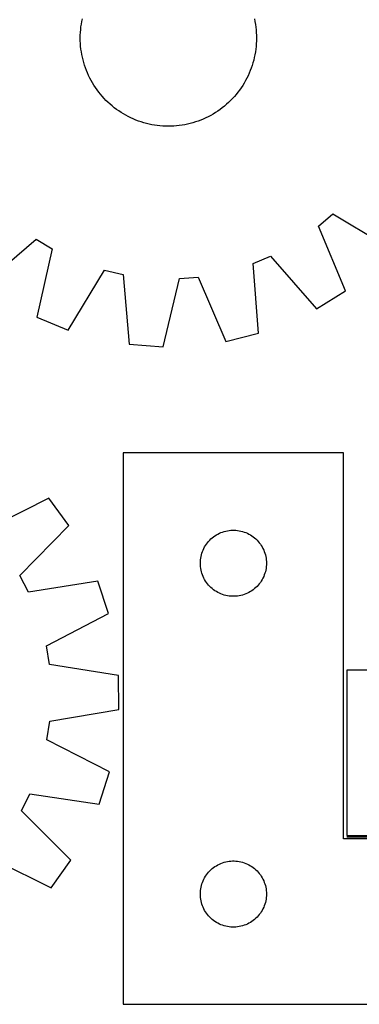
# Model space of a CAD drawing. Header units: millimetres. Extents: x 7 to 1493, y 7 to 2993.
# Tile 12 of 14: x 1045 to 1199, y 2116 to 2562. Entities that reach past the tile are written whole.
import ezdxf

# ---------------------------------------------------------------- set-up
doc = ezdxf.new("R2010")
doc.units = ezdxf.units.MM
doc.layers.add('COMMON', color=5, linetype='CONTINUOUS', true_color=0x0000ff)
doc.layers.add('CUT', color=7, linetype='CONTINUOUS', true_color=0x000000)

msp = doc.modelspace()

# ---------------------------------------------------------------- linework, layer by layer
at = {"layer": 'COMMON'}
msp.add_line((1391.906831, 2191.398697), (1193.46635, 2191.398697), dxfattribs=at)
at = {"layer": 'CUT'}
for p, q in [((1072.557313, 2557.619452), (1072.696798, 2558.868272)), ((1072.696798, 2558.868272), (1072.87544, 2560.112094)), ((1072.87544, 2560.112094), (1073.093063, 2561.349692)), ((1073.093063, 2561.349692), (1073.349452, 2562.579842)), ((1151.42273, 2562.48021), (1151.675979, 2561.249409)), ((1151.675979, 2561.249409), (1151.890443, 2560.011261)), ((1151.890443, 2560.011261), (1152.065909, 2558.766986)), ((1152.065909, 2558.766986), (1152.202206, 2557.517815)), ((1072.374988, 2553.855349), (1072.396329, 2555.111753)), ((1072.396329, 2555.111753), (1072.457124, 2556.366867)), ((1072.457124, 2556.366867), (1072.557313, 2557.619452)), ((1152.202206, 2557.517815), (1152.299198, 2556.264978)), ((1152.299198, 2556.264978), (1152.356789, 2555.009713)), ((1152.356789, 2555.009713), (1152.374923, 2553.753259)), ((1072.393123, 2552.598895), (1072.374988, 2553.855349)), ((1072.450714, 2551.34363), (1072.393123, 2552.598895)), ((1072.547706, 2550.090793), (1072.450714, 2551.34363)), ((1072.684002, 2548.841621), (1072.547706, 2550.090793)), ((1152.192598, 2549.989156), (1152.053114, 2548.740336)), ((1152.292787, 2551.241741), (1152.192598, 2549.989156)), ((1152.353582, 2552.496854), (1152.292787, 2551.241741)), ((1152.374923, 2553.753259), (1152.353582, 2552.496854)), ((1072.859469, 2547.597347), (1072.684002, 2548.841621)), ((1073.073933, 2546.359199), (1072.859469, 2547.597347)), ((1073.327182, 2545.128397), (1073.073933, 2546.359199)), ((1073.618966, 2543.906158), (1073.327182, 2545.128397)), ((1151.400459, 2545.028765), (1151.105556, 2543.807275)), ((1151.656849, 2546.258916), (1151.400459, 2545.028765)), ((1151.874472, 2547.496513), (1151.656849, 2546.258916)), ((1152.053114, 2548.740336), (1151.874472, 2547.496513)), ((1073.948998, 2542.693687), (1073.618966, 2543.906158)), ((1074.316952, 2541.492181), (1073.948998, 2542.693687)), ((1074.722465, 2540.302826), (1074.316952, 2541.492181)), ((1150.401412, 2541.395087), (1149.992865, 2540.206771)), ((1150.772431, 2542.59565), (1150.401412, 2541.395087)), ((1151.105556, 2543.807275), (1150.772431, 2542.59565)), ((1075.165136, 2539.126794), (1074.722465, 2540.302826)), ((1075.644528, 2537.965248), (1075.165136, 2539.126794)), ((1076.160169, 2536.819333), (1075.644528, 2537.965248)), ((1076.71155, 2535.69018), (1076.160169, 2536.819333)), ((1148.546274, 2536.726959), (1147.992014, 2535.599217)), ((1149.064838, 2537.871554), (1148.546274, 2536.726959)), ((1149.547194, 2539.031873), (1149.064838, 2537.871554)), ((1149.992865, 2540.206771), (1149.547194, 2539.031873)), ((1077.298126, 2534.578904), (1076.71155, 2535.69018)), ((1077.919319, 2533.486601), (1077.298126, 2534.578904)), ((1078.574515, 2532.414349), (1077.919319, 2533.486601)), ((1079.263068, 2531.363206), (1078.574515, 2532.414349)), ((1146.120694, 2532.328151), (1145.42946, 2531.278768)), ((1146.778625, 2533.398727), (1146.120694, 2532.328151)), ((1147.402603, 2534.489441), (1146.778625, 2533.398727)), ((1147.992014, 2535.599217), (1147.402603, 2534.489441)), ((1079.984299, 2530.334209), (1079.263068, 2531.363206)), ((1080.737495, 2529.328375), (1079.984299, 2530.334209)), ((1081.521914, 2528.346696), (1080.737495, 2529.328375)), ((1082.336781, 2527.39014), (1081.521914, 2528.346696)), ((1083.181292, 2526.459652), (1082.336781, 2527.39014)), ((1142.345617, 2527.313561), (1141.498734, 2526.385231)), ((1143.162923, 2528.268034), (1142.345617, 2527.313561)), ((1143.949845, 2529.247708), (1143.162923, 2528.268034)), ((1144.705606, 2530.251616), (1143.949845, 2529.247708)), ((1145.42946, 2531.278768), (1144.705606, 2530.251616)), ((1084.054613, 2525.55615), (1083.181292, 2526.459652)), ((1084.955883, 2524.680525), (1084.054613, 2525.55615)), ((1085.884213, 2523.833642), (1084.955883, 2524.680525)), ((1086.838686, 2523.016337), (1085.884213, 2523.833642)), ((1087.81836, 2522.229415), (1086.838686, 2523.016337)), ((1137.832564, 2522.951262), (1136.850884, 2522.166843)), ((1138.789119, 2523.766129), (1137.832564, 2522.951262)), ((1139.719607, 2524.61064), (1138.789119, 2523.766129)), ((1140.62311, 2525.483961), (1139.719607, 2524.61064)), ((1141.498734, 2526.385231), (1140.62311, 2525.483961)), ((1088.822268, 2521.473654), (1087.81836, 2522.229415)), ((1089.84942, 2520.7498), (1088.822268, 2521.473654)), ((1090.898802, 2520.058566), (1089.84942, 2520.7498)), ((1091.969379, 2519.400635), (1090.898802, 2520.058566)), ((1093.060093, 2518.776656), (1091.969379, 2519.400635)), ((1094.169869, 2518.187246), (1093.060093, 2518.776656)), ((1095.297611, 2517.632985), (1094.169869, 2518.187246)), ((1131.600356, 2518.727474), (1130.489079, 2518.140898)), ((1132.692659, 2519.348667), (1131.600356, 2518.727474)), ((1133.764911, 2520.003863), (1132.692659, 2519.348667)), ((1134.816054, 2520.692416), (1133.764911, 2520.003863)), ((1135.84505, 2521.413647), (1134.816054, 2520.692416)), ((1136.850884, 2522.166843), (1135.84505, 2521.413647)), ((1096.442206, 2517.114421), (1095.297611, 2517.632985)), ((1097.602525, 2516.632066), (1096.442206, 2517.114421)), ((1098.777422, 2516.186395), (1097.602525, 2516.632066)), ((1099.965739, 2515.777848), (1098.777422, 2516.186395)), ((1101.166302, 2515.406829), (1099.965739, 2515.777848)), ((1102.377927, 2515.073703), (1101.166302, 2515.406829)), ((1103.599417, 2514.7788), (1102.377927, 2515.073703)), ((1104.829568, 2514.522411), (1103.599417, 2514.7788)), ((1106.067165, 2514.304788), (1104.829568, 2514.522411)), ((1107.310988, 2514.126146), (1106.067165, 2514.304788)), ((1108.559808, 2513.986662), (1107.310988, 2514.126146)), ((1109.812392, 2513.886472), (1108.559808, 2513.986662)), ((1111.067506, 2513.825677), (1109.812392, 2513.886472)), ((1112.32391, 2513.804336), (1111.067506, 2513.825677)), ((1113.580365, 2513.822471), (1112.32391, 2513.804336)), ((1114.83563, 2513.880062), (1113.580365, 2513.822471)), ((1116.088466, 2513.977054), (1114.83563, 2513.880062)), ((1117.337638, 2514.11335), (1116.088466, 2513.977054)), ((1118.581912, 2514.288817), (1117.337638, 2514.11335)), ((1119.820061, 2514.503281), (1118.581912, 2514.288817)), ((1121.050862, 2514.75653), (1119.820061, 2514.503281)), ((1122.273102, 2515.048315), (1121.050862, 2514.75653)), ((1123.485572, 2515.378347), (1122.273102, 2515.048315)), ((1124.687079, 2515.7463), (1123.485572, 2515.378347)), ((1125.876434, 2516.151813), (1124.687079, 2515.7463)), ((1127.052465, 2516.594484), (1125.876434, 2516.151813)), ((1128.214011, 2517.073876), (1127.052465, 2516.594484)), ((1129.359926, 2517.589517), (1128.214011, 2517.073876)), ((1130.489079, 2518.140898), (1129.359926, 2517.589517)), ((1180.542642, 2468.494243), (1187.025854, 2474.1056)), ((1187.025854, 2474.1056), (1214.30818, 2457.837551)), ((1192.729456, 2439.160707), (1180.542642, 2468.494243)), ((1028.173322, 2441.955813), (1052.30524, 2462.610723)), ((1052.30524, 2462.610723), (1059.645381, 2458.178827)), ((1059.645381, 2458.178827), (1052.604248, 2427.204689)), ((1150.84402, 2451.604641), (1158.743926, 2454.937936)), ((1153.369807, 2419.940858), (1150.84402, 2451.604641)), ((1158.743926, 2454.937936), (1179.663856, 2431.035399)), ((1066.857528, 2421.410332), (1083.425628, 2448.511491)), ((1083.425628, 2448.511491), (1091.776048, 2446.564736)), ((1091.776048, 2446.564736), (1094.651068, 2414.930751)), ((1109.997297, 2413.824496), (1117.379777, 2444.719054)), ((1117.379777, 2444.719054), (1125.923079, 2445.448001)), ((1125.923079, 2445.448001), (1138.432824, 2416.250723)), ((1179.663856, 2431.035399), (1192.729456, 2439.160707)), ((1052.604248, 2427.204689), (1066.857528, 2421.410332)), ((1138.432824, 2416.250723), (1153.369807, 2419.940858)), ((1094.651068, 2414.930751), (1109.997297, 2413.824496)), ((1191.906831, 2365.648696), (1091.906831, 2365.648696)), ((1091.906831, 2365.648696), (1091.906831, 2115.648696)), ((1191.906831, 2190.648696), (1191.906831, 2365.648696)), ((1058.050933, 2345.22492), (1029.759043, 2330.783877)), ((1067.172067, 2332.833977), (1058.050933, 2345.22492)), ((1044.976791, 2310.110762), (1067.172067, 2332.833977)), ((1131.164548, 2326.117858), (1131.71773, 2326.656976)), ((1131.71773, 2326.656976), (1132.297933, 2327.166902)), ((1132.297933, 2327.166902), (1132.903616, 2327.646284)), ((1132.903616, 2327.646284), (1133.533175, 2328.093851)), ((1133.533175, 2328.093851), (1134.184939, 2328.508415)), ((1134.184939, 2328.508415), (1134.857179, 2328.888878)), ((1134.857179, 2328.888878), (1135.548115, 2329.23423)), ((1135.548115, 2329.23423), (1136.255912, 2329.543555)), ((1136.255912, 2329.543555), (1136.978695, 2329.816034)), ((1136.978695, 2329.816034), (1137.714546, 2330.050944)), ((1137.714546, 2330.050944), (1138.461514, 2330.247661)), ((1138.461514, 2330.247661), (1139.217619, 2330.405665)), ((1139.217619, 2330.405665), (1139.980855, 2330.524536)), ((1139.980855, 2330.524536), (1140.749199, 2330.603959)), ((1140.749199, 2330.603959), (1141.520612, 2330.643723)), ((1141.520612, 2330.643723), (1142.293049, 2330.643723)), ((1142.293049, 2330.643723), (1143.064462, 2330.603959)), ((1143.064462, 2330.603959), (1143.832806, 2330.524536)), ((1143.832806, 2330.524536), (1144.596042, 2330.405665)), ((1144.596042, 2330.405665), (1145.352147, 2330.247661)), ((1145.352147, 2330.247661), (1146.099115, 2330.050944)), ((1146.099115, 2330.050944), (1146.834966, 2329.816034)), ((1146.834966, 2329.816034), (1147.557749, 2329.543555)), ((1147.557749, 2329.543555), (1148.265546, 2329.23423)), ((1148.265546, 2329.23423), (1148.956482, 2328.888878)), ((1148.956482, 2328.888878), (1149.628723, 2328.508415)), ((1149.628723, 2328.508415), (1150.280486, 2328.093851)), ((1150.280486, 2328.093851), (1150.910045, 2327.646284)), ((1150.910045, 2327.646284), (1151.515728, 2327.166902)), ((1151.515728, 2327.166902), (1152.095931, 2326.656976)), ((1152.095931, 2326.656976), (1152.649113, 2326.117858)), ((1128.162077, 2321.655504), (1128.489524, 2322.355103)), ((1128.489524, 2322.355103), (1128.852552, 2323.036917)), ((1128.852552, 2323.036917), (1129.250197, 2323.699139)), ((1129.250197, 2323.699139), (1129.681405, 2324.340012)), ((1129.681405, 2324.340012), (1130.145033, 2324.957838)), ((1130.145033, 2324.957838), (1130.639852, 2325.550977)), ((1130.639852, 2325.550977), (1131.164548, 2326.117858)), ((1152.649113, 2326.117858), (1153.173809, 2325.550977)), ((1153.173809, 2325.550977), (1153.668628, 2324.957838)), ((1153.668628, 2324.957838), (1154.132256, 2324.340012)), ((1154.132256, 2324.340012), (1154.563464, 2323.699139)), ((1154.563464, 2323.699139), (1154.961109, 2323.036917)), ((1154.961109, 2323.036917), (1155.324137, 2322.355103)), ((1155.324137, 2322.355103), (1155.651584, 2321.655504)), ((1126.986332, 2317.191011), (1127.085512, 2317.957054)), ((1127.085512, 2317.957054), (1127.223995, 2318.716977)), ((1127.223995, 2318.716977), (1127.401415, 2319.468762)), ((1127.401415, 2319.468762), (1127.6173, 2320.210418)), ((1127.6173, 2320.210418), (1127.871078, 2320.939977)), ((1127.871078, 2320.939977), (1128.162077, 2321.655504)), ((1155.651584, 2321.655504), (1155.942583, 2320.939977)), ((1155.942583, 2320.939977), (1156.196361, 2320.210418)), ((1156.196361, 2320.210418), (1156.412246, 2319.468762)), ((1156.412246, 2319.468762), (1156.589666, 2318.716977)), ((1156.589666, 2318.716977), (1156.728149, 2317.957054)), ((1156.728149, 2317.957054), (1156.827329, 2317.191011)), ((1126.906831, 2315.648696), (1126.926719, 2316.420877)), ((1126.926719, 2314.876514), (1126.906831, 2315.648696)), ((1126.926719, 2316.420877), (1126.986332, 2317.191011)), ((1126.986332, 2314.106381), (1126.926719, 2314.876514)), ((1127.085512, 2313.340337), (1126.986332, 2314.106381)), ((1127.223995, 2312.580415), (1127.085512, 2313.340337)), ((1156.728149, 2313.340337), (1156.589666, 2312.580415)), ((1156.827329, 2314.106381), (1156.728149, 2313.340337)), ((1156.827329, 2317.191011), (1156.886942, 2316.420877)), ((1156.886942, 2314.876514), (1156.827329, 2314.106381)), ((1156.886942, 2316.420877), (1156.906831, 2315.648696)), ((1156.906831, 2315.648696), (1156.886942, 2314.876514)), ((1048.917024, 2302.495387), (1044.976791, 2310.110762)), ((1127.401415, 2311.828629), (1127.223995, 2312.580415)), ((1127.6173, 2311.086973), (1127.401415, 2311.828629)), ((1127.871078, 2310.357414), (1127.6173, 2311.086973)), ((1128.162077, 2309.641887), (1127.871078, 2310.357414)), ((1128.489524, 2308.942289), (1128.162077, 2309.641887)), ((1128.852552, 2308.260475), (1128.489524, 2308.942289)), ((1155.324137, 2308.942289), (1154.961109, 2308.260475)), ((1155.651584, 2309.641887), (1155.324137, 2308.942289)), ((1155.942583, 2310.357414), (1155.651584, 2309.641887)), ((1156.196361, 2311.086973), (1155.942583, 2310.357414)), ((1156.412246, 2311.828629), (1156.196361, 2311.086973)), ((1156.589666, 2312.580415), (1156.412246, 2311.828629)), ((1080.286737, 2307.486961), (1048.917024, 2302.495387)), ((1085.132439, 2292.883888), (1080.286737, 2307.486961)), ((1129.250197, 2307.598253), (1128.852552, 2308.260475)), ((1129.681405, 2306.957379), (1129.250197, 2307.598253)), ((1130.145033, 2306.339553), (1129.681405, 2306.957379)), ((1130.639852, 2305.746414), (1130.145033, 2306.339553)), ((1131.164548, 2305.179533), (1130.639852, 2305.746414)), ((1131.71773, 2304.640415), (1131.164548, 2305.179533)), ((1132.297933, 2304.130489), (1131.71773, 2304.640415)), ((1132.903616, 2303.651107), (1132.297933, 2304.130489)), ((1151.515728, 2304.130489), (1150.910045, 2303.651107)), ((1152.095931, 2304.640415), (1151.515728, 2304.130489)), ((1152.649113, 2305.179533), (1152.095931, 2304.640415)), ((1153.173809, 2305.746414), (1152.649113, 2305.179533)), ((1153.668628, 2306.339553), (1153.173809, 2305.746414)), ((1154.132256, 2306.957379), (1153.668628, 2306.339553)), ((1154.563464, 2307.598253), (1154.132256, 2306.957379)), ((1154.961109, 2308.260475), (1154.563464, 2307.598253)), ((1133.533175, 2303.20354), (1132.903616, 2303.651107)), ((1134.184939, 2302.788976), (1133.533175, 2303.20354)), ((1134.857179, 2302.408514), (1134.184939, 2302.788976)), ((1135.548115, 2302.063162), (1134.857179, 2302.408514)), ((1136.255912, 2301.753836), (1135.548115, 2302.063162)), ((1136.978695, 2301.481357), (1136.255912, 2301.753836)), ((1137.714546, 2301.246448), (1136.978695, 2301.481357)), ((1138.461514, 2301.04973), (1137.714546, 2301.246448)), ((1139.217619, 2300.891726), (1138.461514, 2301.04973)), ((1139.980855, 2300.772856), (1139.217619, 2300.891726)), ((1140.749199, 2300.693433), (1139.980855, 2300.772856)), ((1141.520612, 2300.653669), (1140.749199, 2300.693433)), ((1142.293049, 2300.653669), (1141.520612, 2300.653669)), ((1143.064462, 2300.693433), (1142.293049, 2300.653669)), ((1143.832806, 2300.772856), (1143.064462, 2300.693433)), ((1144.596042, 2300.891726), (1143.832806, 2300.772856)), ((1145.352147, 2301.04973), (1144.596042, 2300.891726)), ((1146.099115, 2301.246448), (1145.352147, 2301.04973)), ((1146.834966, 2301.481357), (1146.099115, 2301.246448)), ((1147.557749, 2301.753836), (1146.834966, 2301.481357)), ((1148.265546, 2302.063162), (1147.557749, 2301.753836)), ((1148.956482, 2302.408514), (1148.265546, 2302.063162)), ((1149.628723, 2302.788976), (1148.956482, 2302.408514)), ((1150.280486, 2303.20354), (1149.628723, 2302.788976)), ((1150.910045, 2303.651107), (1150.280486, 2303.20354)), ((1057.001618, 2278.131544), (1085.132439, 2292.883888)), ((1058.395722, 2269.671293), (1057.001618, 2278.131544)), ((1089.772573, 2264.724787), (1058.395722, 2269.671293)), ((1089.868512, 2249.339036), (1089.772573, 2264.724787)), ((1493.46635, 2267.148697), (1193.46635, 2267.148697)), ((1193.46635, 2267.148697), (1193.46635, 2192.148697)), ((1058.555787, 2244.001625), (1089.868512, 2249.339036)), ((1057.267296, 2235.524646), (1058.555787, 2244.001625)), ((1085.579901, 2221.124259), (1057.267296, 2235.524646)), ((1080.916686, 2206.461893), (1085.579901, 2221.124259)), ((1045.642206, 2203.397958), (1049.487163, 2211.061878)), ((1049.487163, 2211.061878), (1080.916686, 2206.461893)), ((1068.119129, 2180.953299), (1045.642206, 2203.397958)), ((1391.906831, 2190.648696), (1191.906831, 2190.648696)), ((1193.46635, 2192.148697), (1393.46635, 2192.148697)), ((1030.683448, 2182.536676), (1059.153227, 2168.449574)), ((1059.153227, 2168.449574), (1068.119129, 2180.953299)), ((1134.184939, 2178.508415), (1134.857179, 2178.888878)), ((1134.857179, 2178.888878), (1135.548115, 2179.23423)), ((1135.548115, 2179.23423), (1136.255912, 2179.543555)), ((1136.255912, 2179.543555), (1136.978695, 2179.816034)), ((1136.978695, 2179.816034), (1137.714546, 2180.050944)), ((1137.714546, 2180.050944), (1138.461514, 2180.247661)), ((1138.461514, 2180.247661), (1139.217619, 2180.405665)), ((1139.217619, 2180.405665), (1139.980855, 2180.524536)), ((1139.980855, 2180.524536), (1140.749199, 2180.603959)), ((1140.749199, 2180.603959), (1141.520612, 2180.643723)), ((1141.520612, 2180.643723), (1142.293049, 2180.643723)), ((1142.293049, 2180.643723), (1143.064462, 2180.603959)), ((1143.064462, 2180.603959), (1143.832806, 2180.524536)), ((1143.832806, 2180.524536), (1144.596042, 2180.405665)), ((1144.596042, 2180.405665), (1145.352147, 2180.247661)), ((1145.352147, 2180.247661), (1146.099115, 2180.050944)), ((1146.099115, 2180.050944), (1146.834966, 2179.816034)), ((1146.834966, 2179.816034), (1147.557749, 2179.543555)), ((1147.557749, 2179.543555), (1148.265546, 2179.23423)), ((1148.265546, 2179.23423), (1148.956482, 2178.888878)), ((1148.956482, 2178.888878), (1149.628723, 2178.508415)), ((1129.681405, 2174.340012), (1130.145033, 2174.957838)), ((1130.145033, 2174.957838), (1130.639852, 2175.550977)), ((1130.639852, 2175.550977), (1131.164548, 2176.117858)), ((1131.164548, 2176.117858), (1131.71773, 2176.656976)), ((1131.71773, 2176.656976), (1132.297933, 2177.166902)), ((1132.297933, 2177.166902), (1132.903616, 2177.646284)), ((1132.903616, 2177.646284), (1133.533175, 2178.093851)), ((1133.533175, 2178.093851), (1134.184939, 2178.508415)), ((1149.628723, 2178.508415), (1150.280486, 2178.093851)), ((1150.280486, 2178.093851), (1150.910045, 2177.646284)), ((1150.910045, 2177.646284), (1151.515728, 2177.166902)), ((1151.515728, 2177.166902), (1152.095931, 2176.656976)), ((1152.095931, 2176.656976), (1152.649113, 2176.117858)), ((1152.649113, 2176.117858), (1153.173809, 2175.550977)), ((1153.173809, 2175.550977), (1153.668628, 2174.957838)), ((1153.668628, 2174.957838), (1154.132256, 2174.340012)), ((1127.401415, 2169.468762), (1127.6173, 2170.210418)), ((1127.6173, 2170.210418), (1127.871078, 2170.939977)), ((1127.871078, 2170.939977), (1128.162077, 2171.655504)), ((1128.162077, 2171.655504), (1128.489524, 2172.355103)), ((1128.489524, 2172.355103), (1128.852552, 2173.036917)), ((1128.852552, 2173.036917), (1129.250197, 2173.699139)), ((1129.250197, 2173.699139), (1129.681405, 2174.340012)), ((1154.132256, 2174.340012), (1154.563464, 2173.699139)), ((1154.563464, 2173.699139), (1154.961109, 2173.036917)), ((1154.961109, 2173.036917), (1155.324137, 2172.355103)), ((1155.324137, 2172.355103), (1155.651584, 2171.655504)), ((1155.651584, 2171.655504), (1155.942583, 2170.939977)), ((1155.942583, 2170.939977), (1156.196361, 2170.210418)), ((1156.196361, 2170.210418), (1156.412246, 2169.468762)), ((1126.906831, 2165.648696), (1126.926719, 2166.420877)), ((1126.926719, 2164.876514), (1126.906831, 2165.648696)), ((1126.926719, 2166.420877), (1126.986332, 2167.191011)), ((1126.986332, 2167.191011), (1127.085512, 2167.957054)), ((1127.085512, 2167.957054), (1127.223995, 2168.716977)), ((1127.223995, 2168.716977), (1127.401415, 2169.468762)), ((1156.412246, 2169.468762), (1156.589666, 2168.716977)), ((1156.589666, 2168.716977), (1156.728149, 2167.957054)), ((1156.728149, 2167.957054), (1156.827329, 2167.191011)), ((1156.827329, 2167.191011), (1156.886942, 2166.420877)), ((1156.886942, 2166.420877), (1156.906831, 2165.648696)), ((1156.906831, 2165.648696), (1156.886942, 2164.876514)), ((1126.986332, 2164.106381), (1126.926719, 2164.876514)), ((1127.085512, 2163.340337), (1126.986332, 2164.106381)), ((1127.223995, 2162.580415), (1127.085512, 2163.340337)), ((1127.401415, 2161.828629), (1127.223995, 2162.580415)), ((1127.6173, 2161.086973), (1127.401415, 2161.828629)), ((1127.871078, 2160.357414), (1127.6173, 2161.086973)), ((1156.196361, 2161.086973), (1155.942583, 2160.357414)), ((1156.412246, 2161.828629), (1156.196361, 2161.086973)), ((1156.589666, 2162.580415), (1156.412246, 2161.828629)), ((1156.728149, 2163.340337), (1156.589666, 2162.580415)), ((1156.827329, 2164.106381), (1156.728149, 2163.340337)), ((1156.886942, 2164.876514), (1156.827329, 2164.106381)), ((1128.162077, 2159.641887), (1127.871078, 2160.357414)), ((1128.489524, 2158.942289), (1128.162077, 2159.641887)), ((1128.852552, 2158.260475), (1128.489524, 2158.942289)), ((1129.250197, 2157.598253), (1128.852552, 2158.260475)), ((1129.681405, 2156.957379), (1129.250197, 2157.598253)), ((1130.145033, 2156.339553), (1129.681405, 2156.957379)), ((1154.132256, 2156.957379), (1153.668628, 2156.339553)), ((1154.563464, 2157.598253), (1154.132256, 2156.957379)), ((1154.961109, 2158.260475), (1154.563464, 2157.598253)), ((1155.324137, 2158.942289), (1154.961109, 2158.260475)), ((1155.651584, 2159.641887), (1155.324137, 2158.942289)), ((1155.942583, 2160.357414), (1155.651584, 2159.641887)), ((1130.639852, 2155.746414), (1130.145033, 2156.339553)), ((1131.164548, 2155.179533), (1130.639852, 2155.746414)), ((1131.71773, 2154.640415), (1131.164548, 2155.179533)), ((1132.297933, 2154.130489), (1131.71773, 2154.640415)), ((1132.903616, 2153.651107), (1132.297933, 2154.130489)), ((1133.533175, 2153.20354), (1132.903616, 2153.651107)), ((1134.184939, 2152.788976), (1133.533175, 2153.20354)), ((1134.857179, 2152.408514), (1134.184939, 2152.788976)), ((1135.548115, 2152.063162), (1134.857179, 2152.408514)), ((1148.956482, 2152.408514), (1148.265546, 2152.063162)), ((1149.628723, 2152.788976), (1148.956482, 2152.408514)), ((1150.280486, 2153.20354), (1149.628723, 2152.788976)), ((1150.910045, 2153.651107), (1150.280486, 2153.20354)), ((1151.515728, 2154.130489), (1150.910045, 2153.651107)), ((1152.095931, 2154.640415), (1151.515728, 2154.130489)), ((1152.649113, 2155.179533), (1152.095931, 2154.640415)), ((1153.173809, 2155.746414), (1152.649113, 2155.179533)), ((1153.668628, 2156.339553), (1153.173809, 2155.746414)), ((1136.255912, 2151.753836), (1135.548115, 2152.063162)), ((1136.978695, 2151.481357), (1136.255912, 2151.753836)), ((1137.714546, 2151.246448), (1136.978695, 2151.481357)), ((1138.461514, 2151.04973), (1137.714546, 2151.246448)), ((1139.217619, 2150.891726), (1138.461514, 2151.04973)), ((1139.980855, 2150.772856), (1139.217619, 2150.891726)), ((1140.749199, 2150.693433), (1139.980855, 2150.772856)), ((1141.520612, 2150.653669), (1140.749199, 2150.693433)), ((1142.293049, 2150.653669), (1141.520612, 2150.653669)), ((1143.064462, 2150.693433), (1142.293049, 2150.653669)), ((1143.832806, 2150.772856), (1143.064462, 2150.693433)), ((1144.596042, 2150.891726), (1143.832806, 2150.772856)), ((1145.352147, 2151.04973), (1144.596042, 2150.891726)), ((1146.099115, 2151.246448), (1145.352147, 2151.04973)), ((1146.834966, 2151.481357), (1146.099115, 2151.246448)), ((1147.557749, 2151.753836), (1146.834966, 2151.481357)), ((1148.265546, 2152.063162), (1147.557749, 2151.753836)), ((1091.906831, 2115.648696), (1391.906831, 2115.648696))]:
    msp.add_line(p, q, dxfattribs=at)

doc.saveas('drawing.dxf')
